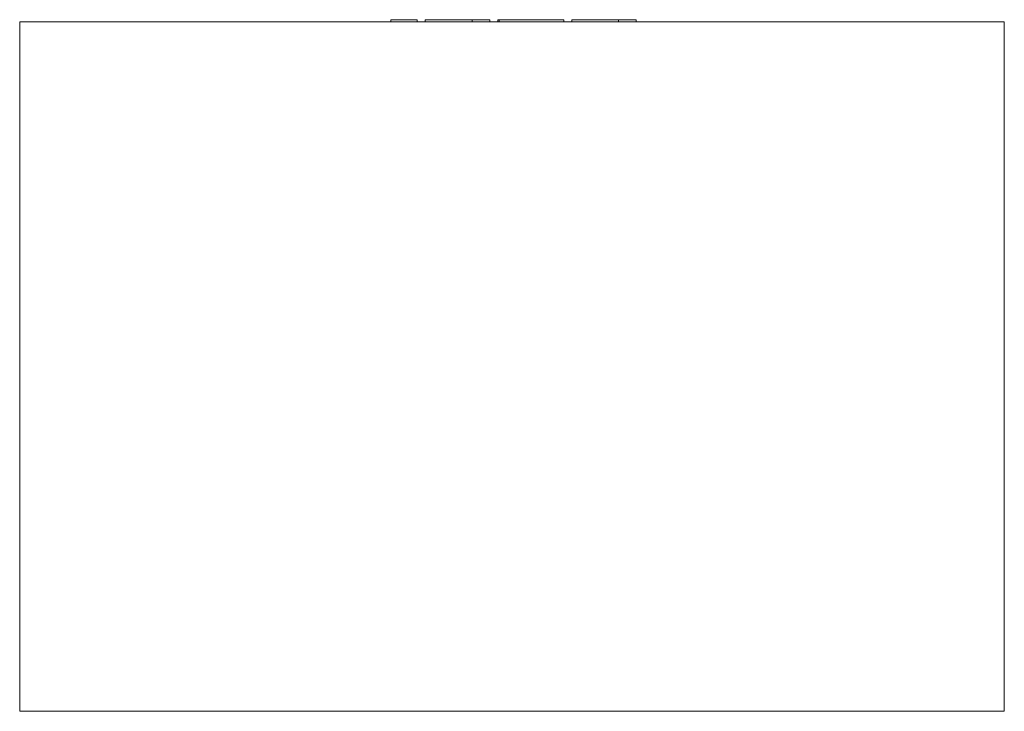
# Model space of a CAD drawing. Header units: millimetres. Extents: x -450 to 450, y 100 to 732.
import ezdxf

# ---------------------------------------------------------------- set-up
doc = ezdxf.new("R2010")
doc.units = ezdxf.units.MM

# ---------------------------------------------------------------- blocks, each defined once
blk = doc.blocks.new('RSen_55_ME_FB_LOD200 - fan coils_jaga - bamw0_06309022-bt-20 - wall mounted - 2 pipe_jaga_briza 22_lxhxd 900x630x230 mm-260409-front')
at = {"lineweight": 18}
for p, q in [((-450, 730), (450, 730)), ((-450, 100), (-450, 730)), ((450, 100), (450, 730)), ((450, 100), (-450, 100))]:
    blk.add_line(p, q, dxfattribs=at)
blk = doc.blocks.new('RSen_55_GM_FB_logo - SH_jaga - standard-260147-front')
at = {"lineweight": 18}
for p, q in [((-110.65, 732), (-96.44, 732)), ((-110.65, 730), (-110.65, 732)), ((-96.44, 732), (-86.66, 732)), ((-86.66, 730), (-86.66, 732)), ((-79.35, 732), (-79.35, 730)), ((-79.35, 732), (-68.26, 732)), ((-68.26, 732), (-44.76, 732)), ((-44.76, 732), (-36.51, 732)), ((-36.51, 730), (-36.51, 732)), ((-36.51, 732), (-20.33, 732)), ((-36.51, 730), (-36.51, 732)), ((-20.33, 730), (-20.33, 732)), ((-13, 732), (-13, 730)), ((-13, 732), (-11.87, 732)), ((-11.86, 732), (-11.86, 730)), ((-11.86, 732), (3.84, 732)), ((-11.86, 730), (-11.86, 732)), ((3.84, 732), (27.56, 732)), ((27.56, 732), (47.36, 732)), ((47.36, 730), (47.36, 732)), ((54.61, 732), (54.61, 730)), ((54.61, 732), (65.7, 732)), ((65.7, 732), (89.21, 732)), ((89.21, 732), (97.46, 732)), ((97.46, 730), (97.46, 732)), ((97.46, 732), (113.63, 732)), ((97.46, 730), (97.46, 732)), ((113.63, 730), (113.63, 732))]:
    blk.add_line(p, q, dxfattribs=at)

msp = doc.modelspace()

# ---------------------------------------------------------------- block references
at = {"lineweight": 18}
for name in ['RSen_55_ME_FB_LOD200 - fan coils_jaga - bamw0_06309022-bt-20 - wall mounted - 2 pipe_jaga_briza 22_lxhxd 900x630x230 mm-260409-front', 'RSen_55_GM_FB_logo - SH_jaga - standard-260147-front']:
    msp.add_blockref(name, (0, 0), dxfattribs=at)

doc.saveas('drawing.dxf')
